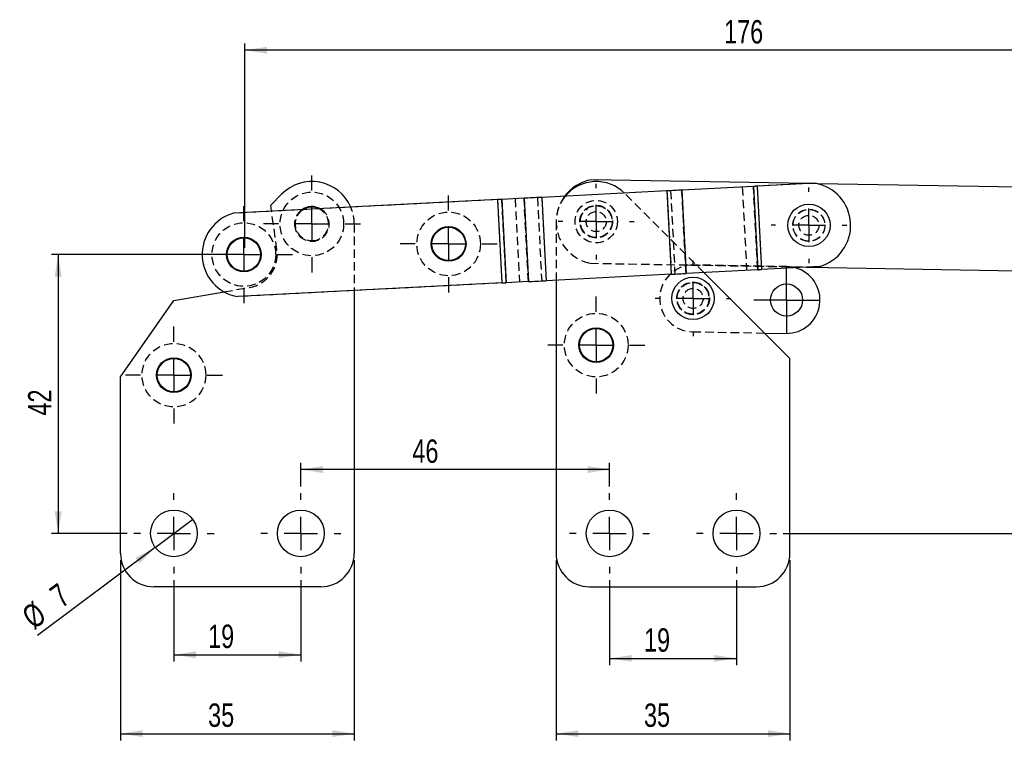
# Model space of a CAD drawing. Extents: x 55 to 332, y 12 to 285.
# Tile 6 of 36: x 55 to 202, y 177 to 285. Entities that reach past the tile are written whole.
import ezdxf

# ---------------------------------------------------------------- set-up
doc = ezdxf.new("R2010")
doc.units = 0
doc.linetypes.add('HIDDEN', pattern=[1.905, 1.27, -0.635])
doc.layers.get('0').update_dxf_attribs({"linetype": 'CONTINUOUS'})
doc.styles.add('SLDTEXTSTYLE0', font='TXT', dxfattribs={"width": 0.75})
doc.dimstyles.new('SLDDIMSTYLE0', dxfattribs={"dimtxt": 3.5, "dimasz": 3.302, "dimexe": 0, "dimexo": 0.0625, "dimgap": 0.875, "dimtad": 1, "dimdec": 0, "dimrnd": 1e-09, "dimzin": 12, "dimtxsty": 'SLDTEXTSTYLE0', "dimsah": 1, "dimcen": 0.09, "dimazin": 3, "dimtfac": 1, "dimtdec": 0, "dimtofl": 0, "dimtmove": 0, "dimatfit": 3, "dimtolj": 1, "dimtzin": 12})
doc.dimstyles.new('SLDDIMSTYLE1', dxfattribs={"dimtxt": 3.5, "dimasz": 3.302, "dimexe": 0, "dimexo": 0.0625, "dimgap": 0.875, "dimtad": 1, "dimdec": 0, "dimrnd": 1e-09, "dimzin": 12, "dimtxsty": 'SLDTEXTSTYLE0', "dimsah": 1, "dimcen": 0.09, "dimazin": 3, "dimtfac": 1, "dimtofl": 0, "dimtmove": 0, "dimatfit": 3, "dimtolj": 1, "dimtzin": 12})
doc.dimstyles.new('SLDDIMSTYLE2', dxfattribs={"dimtxt": 3.5, "dimasz": 3.302, "dimexe": 0, "dimexo": 0.0625, "dimgap": 0.875, "dimtad": 1, "dimdec": 3, "dimrnd": 1e-09, "dimzin": 12, "dimtxsty": 'SLDTEXTSTYLE0', "dimsah": 1, "dimcen": 0.09, "dimazin": 3, "dimtfac": 1, "dimtdec": 3, "dimtofl": 0, "dimtmove": 0, "dimatfit": 3, "dimtolj": 1, "dimtzin": 12})
doc.dimstyles.new('SLDDIMSTYLE3', dxfattribs={"dimtxt": 3.5, "dimasz": 3.302, "dimexe": 0, "dimexo": 0.0625, "dimgap": 0.875, "dimtad": 1, "dimdec": 3, "dimrnd": 1e-09, "dimzin": 12, "dimtxsty": 'SLDTEXTSTYLE0', "dimblk1": 'NONE', "dimsah": 1, "dimcen": 0, "dimazin": 3, "dimtfac": 1, "dimtdec": 3, "dimtmove": 0, "dimatfit": 3, "dimtolj": 1, "dimtzin": 12})

# ---------------------------------------------------------------- blocks, each defined once
blk = doc.blocks.new('_D')
at = {"color": 179, "linetype": 'CONTINUOUS'}
for p, q in [((243.08, 265.17), (274.53, 265.17)), ((273.53, 265.17), (273.53, 208.47)), ((169.28, 208.47), (274.53, 208.47))]:
    blk.add_line(p, q, dxfattribs=at)
for points in [[(273.53, 265.17), (273.02, 261.87), (274.04, 261.87)], [(273.53, 208.47), (274.04, 211.78), (273.02, 211.78)]]:
    blk.add_solid(points, dxfattribs=at)
at = {"color": 179, "linetype": 'CONTINUOUS', "insert": (269.02, 234.66, 0.1), "char_height": 3.5, "attachment_point": 1, "rotation": 90, "style": 'SLDTEXTSTYLE0'}
blk.add_mtext('57', dxfattribs=at)
blk = doc.blocks.new('_D_1')
at = {"color": 179, "linetype": 'CONTINUOUS'}
for p, q in [((88.68, 251.25), (88.68, 281.85)), ((264.65, 253.48), (264.65, 281.85)), ((264.65, 280.85), (88.68, 280.85))]:
    blk.add_line(p, q, dxfattribs=at)
for points in [[(88.68, 280.85), (91.98, 280.34), (91.98, 281.36)], [(264.65, 280.85), (261.35, 281.36), (261.35, 280.34)]]:
    blk.add_solid(points, dxfattribs=at)
at = {"color": 179, "linetype": 'CONTINUOUS', "insert": (160.42, 285.36, 0.1), "char_height": 3.5, "attachment_point": 1, "style": 'SLDTEXTSTYLE0'}
blk.add_mtext('176', dxfattribs=at)
blk = doc.blocks.new('_D_2')
at = {"color": 179, "linetype": 'CONTINUOUS'}
for p, q in [((87.68, 250.25), (59.72, 250.25)), ((60.72, 250.25), (60.72, 208.47)), ((71.05, 208.47), (59.72, 208.47))]:
    blk.add_line(p, q, dxfattribs=at)
for points in [[(60.72, 250.25), (60.21, 246.95), (61.23, 246.95)], [(60.72, 208.47), (61.23, 211.78), (60.21, 211.78)]]:
    blk.add_solid(points, dxfattribs=at)
at = {"color": 179, "linetype": 'CONTINUOUS', "insert": (56.21, 226.12, 0.1), "char_height": 3.5, "attachment_point": 1, "rotation": 90, "style": 'SLDTEXTSTYLE0'}
blk.add_mtext('42', dxfattribs=at)
blk = doc.blocks.new('_D_3')
at = {"color": 179, "linetype": 'CONTINUOUS'}
for p, q in [((78.05, 201.47), (78.05, 189.29)), ((97.05, 201.47), (97.05, 189.29)), ((78.05, 190.29), (97.05, 190.29))]:
    blk.add_line(p, q, dxfattribs=at)
for points in [[(78.05, 190.29), (81.35, 189.78), (81.35, 190.8)], [(97.05, 190.29), (93.75, 190.8), (93.75, 189.78)]]:
    blk.add_solid(points, dxfattribs=at)
at = {"color": 179, "linetype": 'CONTINUOUS', "insert": (83.17, 194.8, 0.1), "char_height": 3.5, "attachment_point": 1, "style": 'SLDTEXTSTYLE0'}
blk.add_mtext('19', dxfattribs=at)
blk = doc.blocks.new('_D_4')
at = {"color": 179, "linetype": 'CONTINUOUS'}
for p, q in [((70.05, 204.47), (70.05, 177.47)), ((105.05, 204.47), (105.05, 177.47)), ((70.05, 178.47), (105.05, 178.47))]:
    blk.add_line(p, q, dxfattribs=at)
for points in [[(70.05, 178.47), (73.35, 177.97), (73.35, 178.98)], [(105.05, 178.47), (101.75, 178.98), (101.75, 177.97)]]:
    blk.add_solid(points, dxfattribs=at)
at = {"color": 179, "linetype": 'CONTINUOUS', "insert": (83.17, 182.99, 0.1), "char_height": 3.5, "attachment_point": 1, "style": 'SLDTEXTSTYLE0'}
blk.add_mtext('35', dxfattribs=at)
blk = doc.blocks.new('_D_5')
at = {"color": 179, "linetype": 'CONTINUOUS'}
for p, q in [((143.28, 201.47), (143.28, 188.74)), ((162.28, 201.47), (162.28, 188.74)), ((143.28, 189.74), (162.28, 189.74))]:
    blk.add_line(p, q, dxfattribs=at)
for points in [[(143.28, 189.74), (146.58, 189.24), (146.58, 190.25)], [(162.28, 189.74), (158.98, 190.25), (158.98, 189.24)]]:
    blk.add_solid(points, dxfattribs=at)
at = {"color": 179, "linetype": 'CONTINUOUS', "insert": (148.43, 194.25, 0.1), "char_height": 3.5, "attachment_point": 1, "style": 'SLDTEXTSTYLE0'}
blk.add_mtext('19', dxfattribs=at)
blk = doc.blocks.new('_D_6')
at = {"color": 179, "linetype": 'CONTINUOUS'}
for p, q in [((135.28, 204.47), (135.28, 177.47)), ((170.28, 204.47), (170.28, 177.47)), ((135.28, 178.47), (170.28, 178.47))]:
    blk.add_line(p, q, dxfattribs=at)
for points in [[(135.28, 178.47), (138.58, 177.97), (138.58, 178.98)], [(170.28, 178.47), (166.98, 178.98), (166.98, 177.97)]]:
    blk.add_solid(points, dxfattribs=at)
at = {"color": 179, "linetype": 'CONTINUOUS', "insert": (148.43, 182.99, 0.1), "char_height": 3.5, "attachment_point": 1, "style": 'SLDTEXTSTYLE0'}
blk.add_mtext('35', dxfattribs=at)
blk = doc.blocks.new('_D_7')
at = {"color": 179, "linetype": 'CONTINUOUS'}
for q in [(80.85, 210.57), (57.65, 193.2)]:
    blk.add_line((75.25, 206.38), q, dxfattribs=at)
blk.add_solid([(75.25, 206.38), (72.3, 204.81), (72.91, 203.99)], dxfattribs=at)
at = {"color": 179, "linetype": 'CONTINUOUS', "char_height": 3.5, "attachment_point": 1, "rotation": 36.8129, "style": 'SLDTEXTSTYLE0'}
for s, insert in [('7', (59.15, 200, 0.1)), ('%%c', (54.96, 196.79, 0.1))]:
    blk.add_mtext(s, dxfattribs=dict(at, insert=insert))
blk = doc.blocks.new('_NONE')
blk = doc.blocks.new('_D_8')
at = {"color": 179, "linetype": 'CONTINUOUS'}
for p, q in [((97.05, 215.47), (97.05, 219.03)), ((143.28, 215.47), (143.28, 219.03)), ((143.28, 218.03), (97.05, 218.03))]:
    blk.add_line(p, q, dxfattribs=at)
for points in [[(97.05, 218.03), (100.35, 217.52), (100.35, 218.54)], [(143.28, 218.03), (139.98, 218.54), (139.98, 217.52)]]:
    blk.add_solid(points, dxfattribs=at)
at = {"color": 179, "linetype": 'CONTINUOUS', "insert": (113.75, 222.54, 0.1), "char_height": 3.5, "attachment_point": 1, "style": 'SLDTEXTSTYLE0'}
blk.add_mtext('46', dxfattribs=at)
blk = doc.blocks.new('SW_CENTERMARKSYMBOL_0')
at = {"color": 0, "linetype": 'CONTINUOUS'}
for p, q in [((0, 5), (0, 5.675)), ((0, 0), (0, 2.5)), ((-5, 0), (-5.675, 0)), ((0, 0), (-2.5, 0)), ((0, 0), (0, -2.5)), ((0, 0), (2.5, 0)), ((5, 0), (5.675, 0)), ((0, -5), (0, -5.675))]:
    blk.add_line(p, q, dxfattribs=at)
blk = doc.blocks.new('SW_CENTERMARKSYMBOL_1')
at = {"color": 0, "linetype": 'CONTINUOUS'}
for p, q in [((0, 2.5), (0, 4.9)), ((0, 0), (0, 2.5)), ((-2.5, 0), (-4.9, 0)), ((0, 0), (-2.5, 0)), ((0, 0), (0, -2.5)), ((0, 0), (2.5, 0)), ((2.5, 0), (4.9, 0)), ((0, -2.5), (0, -4.9))]:
    blk.add_line(p, q, dxfattribs=at)
blk = doc.blocks.new('SW_CENTERMARKSYMBOL_2')
at = {"color": 0, "linetype": 'CONTINUOUS'}
for p, q in [((0, 5), (0, 5.675)), ((0, 0), (0, 2.5)), ((-5, 0), (-5.675, 0)), ((0, 0), (-2.5, 0)), ((0, 0), (0, -2.5)), ((0, 0), (2.5, 0)), ((5, 0), (5.675, 0)), ((0, -5), (0, -5.675))]:
    blk.add_line(p, q, dxfattribs=at)
blk = doc.blocks.new('SW_CENTERMARKSYMBOL_3')
at = {"color": 0, "linetype": 'CONTINUOUS'}
for p, q in [((0, 5), (0, 7.2625)), ((0, 0), (0, 2.5)), ((-5, 0), (-7.2625, 0)), ((0, 0), (-2.5, 0)), ((0, 0), (0, -2.5)), ((0, 0), (2.5, 0)), ((5, 0), (7.2625, 0)), ((0, -5), (0, -7.2625))]:
    blk.add_line(p, q, dxfattribs=at)
blk = doc.blocks.new('SW_CENTERMARKSYMBOL_4')
at = {"color": 0, "linetype": 'CONTINUOUS'}
for p, q in [((0, 5), (0, 5.675)), ((0, 0), (0, 2.5)), ((-5, 0), (-5.675, 0)), ((0, 0), (-2.5, 0)), ((0, 0), (0, -2.5)), ((0, 0), (2.5, 0)), ((5, 0), (5.675, 0)), ((0, -5), (0, -5.675))]:
    blk.add_line(p, q, dxfattribs=at)
blk = doc.blocks.new('SW_CENTERMARKSYMBOL_5')
at = {"color": 0, "linetype": 'CONTINUOUS'}
for p, q in [((0, 5), (0, 7.2625)), ((0, 0), (0, 2.5)), ((-5, 0), (-7.2625, 0)), ((0, 0), (-2.5, 0)), ((0, 0), (0, -2.5)), ((0, 0), (2.5, 0)), ((5, 0), (7.2625, 0)), ((0, -5), (0, -7.2625))]:
    blk.add_line(p, q, dxfattribs=at)
blk = doc.blocks.new('SW_CENTERMARKSYMBOL_6')
at = {"color": 0, "linetype": 'CONTINUOUS'}
for p, q in [((0, 5), (0, 7.2625)), ((0, 0), (0, 2.5)), ((-5, 0), (-7.2625, 0)), ((0, 0), (-2.5, 0)), ((0, 0), (0, -2.5)), ((0, 0), (2.5, 0)), ((5, 0), (7.2625, 0)), ((0, -5), (0, -7.2625))]:
    blk.add_line(p, q, dxfattribs=at)
blk = doc.blocks.new('SW_CENTERMARKSYMBOL_7')
at = {"color": 0, "linetype": 'CONTINUOUS'}
for p, q in [((0, 5), (0, 7.2625)), ((0, 0), (0, 2.5)), ((-5, 0), (-7.2625, 0)), ((0, 0), (-2.5, 0)), ((0, 0), (0, -2.5)), ((0, 0), (2.5, 0)), ((5, 0), (7.2625, 0)), ((0, -5), (0, -7.2625))]:
    blk.add_line(p, q, dxfattribs=at)
blk = doc.blocks.new('SW_CENTERMARKSYMBOL_8')
at = {"color": 0, "linetype": 'CONTINUOUS'}
for p, q in [((0, 5), (0, 7.2625)), ((0, 0), (0, 2.5)), ((-5, 0), (-7.2625, 0)), ((0, 0), (-2.5, 0)), ((0, 0), (0, -2.5)), ((0, 0), (2.5, 0)), ((5, 0), (7.2625, 0)), ((0, -5), (0, -7.2625))]:
    blk.add_line(p, q, dxfattribs=at)
blk = doc.blocks.new('SW_CENTERMARKSYMBOL_9')
at = {"color": 0, "linetype": 'CONTINUOUS'}
for p, q in [((0, 5), (0, 6)), ((0, 0), (0, 2.5)), ((-5, 0), (-6, 0)), ((0, 0), (-2.5, 0)), ((0, 0), (0, -2.5)), ((0, 0), (2.5, 0)), ((5, 0), (6, 0)), ((0, -5), (0, -6))]:
    blk.add_line(p, q, dxfattribs=at)
blk = doc.blocks.new('SW_CENTERMARKSYMBOL_10')
at = {"color": 0, "linetype": 'CONTINUOUS'}
for p, q in [((0, 5), (0, 6)), ((0, 0), (0, 2.5)), ((-5, 0), (-6, 0)), ((0, 0), (-2.5, 0)), ((0, 0), (0, -2.5)), ((0, 0), (2.5, 0)), ((5, 0), (6, 0)), ((0, -5), (0, -6))]:
    blk.add_line(p, q, dxfattribs=at)
blk = doc.blocks.new('SW_CENTERMARKSYMBOL_11')
at = {"color": 0, "linetype": 'CONTINUOUS'}
for p, q in [((0, 5), (0, 6)), ((0, 0), (0, 2.5)), ((-5, 0), (-6, 0)), ((0, 0), (-2.5, 0)), ((0, 0), (0, -2.5)), ((0, 0), (2.5, 0)), ((5, 0), (6, 0)), ((0, -5), (0, -6))]:
    blk.add_line(p, q, dxfattribs=at)
blk = doc.blocks.new('SW_CENTERMARKSYMBOL_12')
at = {"color": 0, "linetype": 'CONTINUOUS'}
for p, q in [((0, 5), (0, 6)), ((0, 0), (0, 2.5)), ((-5, 0), (-6, 0)), ((0, 0), (-2.5, 0)), ((0, 0), (0, -2.5)), ((0, 0), (2.5, 0)), ((5, 0), (6, 0)), ((0, -5), (0, -6))]:
    blk.add_line(p, q, dxfattribs=at)

msp = doc.modelspace()

# ---------------------------------------------------------------- linework, layer by layer
at = {"color": 7, "linetype": 'CONTINUOUS'}
for p, q in [((173.0157, 260.8711), (140.5867, 261.4371)), ((174.0482, 260.9245), (165.3625, 260.4752)), ((151.8667, 259.7771), (133.1311, 258.8079)), ((151.8667, 259.7771), (152.5124, 247.2938)), ((164.8086, 260.4465), (154.0826, 259.8917)), ((154.0826, 259.8917), (154.7283, 247.4084)), ((164.8086, 260.4465), (165.4543, 247.9632)), ((165.3625, 260.4752), (166.0083, 247.9919)), ((204.4961, 260.3216), (174.4331, 260.8463)), ((126.4797, 258.4639), (86.9517, 256.4192)), ((92.5519, 257.6276), (94.1756, 259.2778)), ((126.4797, 258.4639), (127.1254, 245.9806)), ((130.4675, 258.6701), (127.1456, 258.4983)), ((127.1456, 258.4983), (127.7913, 246.015)), ((130.4675, 258.6701), (131.1132, 246.1868)), ((133.1311, 258.8079), (133.7769, 246.3246)), ((92.6777, 256.7154), (92.5519, 257.6276)), ((165.4543, 247.9632), (154.7283, 247.4084)), ((174.6939, 248.4412), (166.0083, 247.9919)), ((173.2297, 248.3654), (204.2785, 247.8235)), ((131.1132, 246.1868), (127.7913, 246.015)), ((152.5124, 247.2938), (133.7769, 246.3246)), ((135.2775, 246.4022), (135.2775, 205.4741)), ((170.2775, 234.6741), (157.3975, 247.5465)), ((127.1254, 245.9806), (87.5974, 243.9358)), ((105.0519, 244.8387), (105.0519, 205.4741)), ((70.0519, 231.946), (78.0543, 243.3745)), ((78.0543, 243.3745), (85.5507, 244.6596)), ((166.4625, 238.4868), (169.6882, 238.4305)), ((170.2775, 205.4741), (170.2775, 234.6741)), ((70.0519, 205.4741), (70.0519, 231.946)), ((100.0519, 200.4741), (75.0519, 200.4741)), ((140.2775, 200.4741), (165.2775, 200.4741))]:
    msp.add_line(p, q, dxfattribs=at)
at = {"color": 7, "linetype": 'HIDDEN'}
for p, q in [((174.0482, 260.9245), (165.3625, 260.4752)), ((151.8667, 259.7771), (152.5124, 247.2938)), ((152.4207, 259.8057), (153.0664, 247.3224)), ((154.7283, 247.4084), (154.0826, 259.8917)), ((163.1467, 260.3606), (163.7924, 247.8773)), ((165.4543, 247.9632), (164.8086, 260.4465)), ((165.3625, 260.4752), (166.0083, 247.9919)), ((174.4331, 260.8463), (173.0157, 260.8711)), ((126.4797, 258.4639), (86.9517, 256.4192)), ((126.4797, 258.4639), (127.1254, 245.9806)), ((127.7913, 246.015), (127.1456, 258.4983)), ((129.1433, 258.6016), (129.789, 246.1183)), ((131.1132, 246.1868), (130.4675, 258.6701)), ((132.4652, 258.7735), (133.111, 246.2902)), ((133.1311, 258.8079), (133.7769, 246.3246)), ((157.3975, 247.5465), (145.5189, 259.418)), ((93.476, 250.925), (92.6777, 256.7154)), ((135.2775, 255.1741), (135.2775, 246.4022)), ((105.0519, 254.8241), (105.0519, 244.8387)), ((140.3686, 248.939), (173.2297, 248.3654)), ((169.8627, 248.429), (155.8648, 248.6734)), ((85.5507, 244.6596), (89.3677, 245.314)), ((127.1254, 245.9806), (87.5974, 243.9358)), ((155.6903, 238.6749), (166.4625, 238.4868))]:
    msp.add_line(p, q, dxfattribs=at)
at = {"color": 7, "linetype": 'CONTINUOUS', "flags": 128}
for points in [[(154.0826, 259.8917), (153.8325, 259.8788), (153.5718, 259.8653), (153.3019, 259.8513), (153.0243, 259.837), (152.7404, 259.8223), (152.4518, 259.8073), (152.1601, 259.7923), (151.8667, 259.7771)], [(165.3625, 260.4752), (165.2892, 260.4714), (165.2163, 260.4676), (165.1441, 260.4639), (165.0731, 260.4602), (165.0037, 260.4566), (164.9363, 260.4531), (164.8711, 260.4498), (164.8086, 260.4465)], [(127.1456, 258.4983), (127.075, 258.4947), (126.9995, 258.4907), (126.9196, 258.4866), (126.8361, 258.4823), (126.7496, 258.4778), (126.6609, 258.4732), (126.5707, 258.4686), (126.4797, 258.4639)], [(133.1311, 258.8079), (132.7672, 258.7891), (132.4062, 258.7704), (132.0513, 258.7521), (131.7054, 258.7342), (131.3714, 258.7169), (131.0519, 258.7004), (130.7498, 258.6847), (130.4675, 258.6701)], [(165.4543, 247.9632), (165.5168, 247.9665), (165.582, 247.9698), (165.6495, 247.9733), (165.7189, 247.9769), (165.7899, 247.9806), (165.862, 247.9843), (165.9349, 247.9881), (166.0083, 247.9919)], [(131.1132, 246.1868), (131.3956, 246.2014), (131.6977, 246.2171), (132.0171, 246.2336), (132.3512, 246.2509), (132.6971, 246.2688), (133.052, 246.2871), (133.4129, 246.3058), (133.7769, 246.3246)], [(152.5124, 247.2938), (152.8058, 247.3089), (153.0976, 247.324), (153.3862, 247.339), (153.67, 247.3537), (153.9477, 247.368), (154.2176, 247.382), (154.4782, 247.3955), (154.7283, 247.4084)], [(127.1254, 245.9806), (127.2164, 245.9853), (127.3067, 245.9899), (127.3954, 245.9945), (127.4819, 245.999), (127.5654, 246.0033), (127.6452, 246.0074), (127.7208, 246.0113), (127.7913, 246.015)]]:
    msp.add_lwpolyline(points, dxfattribs=at)
at = {"color": 7, "linetype": 'HIDDEN', "flags": 128}
msp.add_lwpolyline([(171.0873, 248.2546), (170.7295, 248.3379), (169.8627, 248.429)], dxfattribs=at)
at = {"color": 7, "linetype": 'HIDDEN'}
for centre, radius in [((98.7019, 254.8241), 4.7625), ((141.2775, 255.1741), 3.175), ((119.1819, 251.828), 4.7625), ((141.2775, 255.1741), 2.45), ((141.2775, 255.1741), 2.4), ((141.2775, 255.1741), 2.3812), ((141.2775, 255.1741), 1.5), ((173.1227, 254.6183), 2.4), ((173.1227, 254.6183), 2.3812), ((173.1227, 254.6183), 1.5), ((88.5229, 250.2421), 4.7625), ((155.7775, 243.6741), 2.45), ((155.7775, 243.6741), 2.4), ((155.7775, 243.6741), 2.3812), ((155.7775, 243.6741), 1.5), ((141.2775, 236.6741), 4.7625), ((78.0519, 232.1741), 4.7625)]:
    msp.add_circle(centre, radius, dxfattribs=at)
at = {"color": 7, "linetype": 'CONTINUOUS'}
for centre, radius in [((173.1227, 254.6183), 3.175), ((119.1819, 251.828), 2.6), ((119.1819, 251.828), 2.5), ((88.5229, 250.2421), 2.6), ((88.5229, 250.2421), 2.5), ((155.7775, 243.6741), 3.175), ((169.7754, 243.4298), 2.4), ((141.2775, 236.6741), 2.6), ((141.2775, 236.6741), 2.5), ((78.0519, 232.1741), 2.6), ((78.0519, 232.1741), 2.5), ((78.0519, 208.4741), 3.5), ((97.0519, 208.4741), 3.5), ((143.2775, 208.4741), 3.5), ((162.2775, 208.4741), 3.5)]:
    msp.add_circle(centre, radius, dxfattribs=at)
for centre, radius, start, end in [((98.7019, 254.8241), 6.35, 23.231108, 135.463558), ((141.6335, 255.1679), 6.356, 99.479109, 143.092533), ((141.2775, 255.1741), 6, 45.017036, 140.509639), ((172.9667, 254.6102), 6.4063, 285.641561, 80.280753), ((98.7019, 254.8241), 2.6, 60.753523, 125.168791), ((98.7019, 254.8241), 2.5, 64.599546, 121.322768), ((88.6789, 250.2501), 6.4063, 105.641561, 260.28077), ((169.7754, 243.4298), 5, 269, 74.788998), ((75.0519, 205.4741), 5, 180, 270), ((100.0519, 205.4741), 5, 270, 0), ((140.2775, 205.4741), 5, 180, 270), ((165.2775, 205.4741), 5, 270, 0)]:
    msp.add_arc(centre, radius, start, end, dxfattribs=at)
at = {"color": 7, "linetype": 'HIDDEN'}
for centre, radius, start, end in [((141.2775, 255.1741), 6, 140.509639, 180), ((141.6335, 255.1679), 6.356, 143.092533, 258.520891), ((98.7019, 254.8241), 2.6, 180, 60.753523), ((98.7019, 254.8241), 2.6, 125.168791, 180), ((98.7019, 254.8241), 2.5, 121.322768, 270), ((98.7019, 254.8241), 2.5, 270, 64.599546), ((98.7019, 254.8241), 6.35, 0, 23.231108), ((88.5229, 250.2421), 5, 279.72758, 7.850165), ((155.7775, 243.6741), 5, 89, 269)]:
    msp.add_arc(centre, radius, start, end, dxfattribs=at)

# ---------------------------------------------------------------- block references
at = {"color": 179, "linetype": 'CONTINUOUS'}
for name, p in [('SW_CENTERMARKSYMBOL_6', (98.7019, 254.8241)), ('SW_CENTERMARKSYMBOL_4', (141.2775, 255.1741)), ('SW_CENTERMARKSYMBOL_0', (173.1227, 254.6183)), ('SW_CENTERMARKSYMBOL_5', (119.1819, 251.828)), ('SW_CENTERMARKSYMBOL_7', (88.5229, 250.2421)), ('SW_CENTERMARKSYMBOL_2', (155.7775, 243.6741)), ('SW_CENTERMARKSYMBOL_1', (169.7754, 243.4298)), ('SW_CENTERMARKSYMBOL_3', (141.2775, 236.6741)), ('SW_CENTERMARKSYMBOL_8', (78.0519, 232.1741)), ('SW_CENTERMARKSYMBOL_9', (78.0519, 208.4741)), ('SW_CENTERMARKSYMBOL_10', (97.0519, 208.4741)), ('SW_CENTERMARKSYMBOL_11', (143.2775, 208.4741)), ('SW_CENTERMARKSYMBOL_12', (162.2775, 208.4741))]:
    msp.add_blockref(name, p, dxfattribs=at)

# ---------------------------------------------------------------- dimensions: what is measured, and where the dimension line sits
for base, p1, p2, dimstyle, picture, middle in [((88.6789, 280.8472), (264.6481, 252.4768), (88.6789, 250.2501), 'SLDDIMSTYLE1', '_D_1', (165.7176, 280.8472)), ((97.0519, 218.0299), (143.2775, 214.4741), (97.0519, 214.4741), 'SLDDIMSTYLE0', '_D_8', (117.7548, 218.0299)), ((105.0519, 178.4741), (70.0519, 205.4741), (105.0519, 205.4741), 'SLDDIMSTYLE2', '_D_4', (87.1748, 178.4741)), ((170.2775, 178.4741), (135.2775, 205.4741), (170.2775, 205.4741), 'SLDDIMSTYLE2', '_D_6', (152.4335, 178.4741)), ((97.0519, 190.2893), (78.0519, 202.4741), (97.0519, 202.4741), 'SLDDIMSTYLE2', '_D_3', (87.1748, 190.2893)), ((162.2775, 189.7432), (143.2775, 202.4741), (162.2775, 202.4741), 'SLDDIMSTYLE2', '_D_5', (152.4335, 189.7432))]:
    dim = msp.add_linear_dim(base=base, p1=p1, p2=p2, dimstyle=dimstyle, dxfattribs=at)
    dim.commit()
    dim.dimension.update_dxf_attribs({"geometry": picture, "text_midpoint": middle, "dimtype": 160})
for base, p1, p2, picture, middle in [((273.5327, 208.4741), (242.0847, 265.1721), (168.2775, 208.4741), '_D', (273.5327, 238.6694)), ((60.7225, 208.4741), (88.6789, 250.2501), (72.0519, 208.4741), '_D_2', (60.7225, 230.1249))]:
    dim = msp.add_linear_dim(base=base, p1=p1, p2=p2, angle=90, dimstyle='SLDDIMSTYLE0', dxfattribs=at)
    dim.commit()
    dim.dimension.update_dxf_attribs({"geometry": picture, "text_midpoint": middle, "dimtype": 160})
dim = msp.add_diameter_dim_2p(p1=(80.854, 210.5713), p2=(75.2498, 206.3769), dimstyle='SLDDIMSTYLE3', dxfattribs=at)
dim.commit()
dim.dimension.update_dxf_attribs({"geometry": '_D_7', "text_midpoint": (61.7812, 196.2964), "dimtype": 163})

doc.saveas('drawing.dxf')
